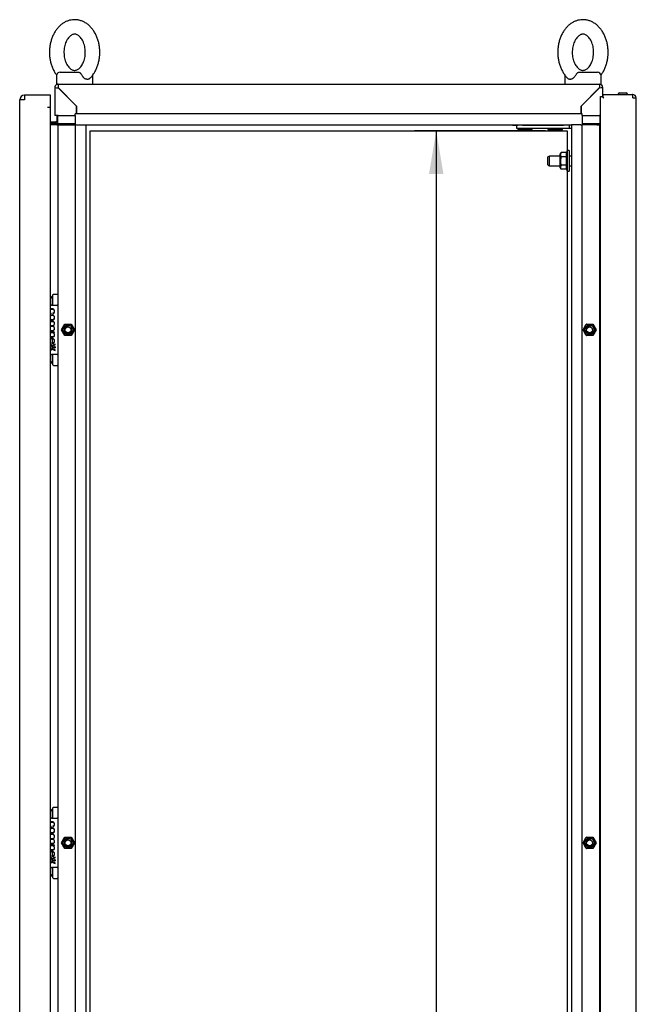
# Paper-space layout 'Layout1' of a CAD drawing. Extents: x 81 to 5357, y 137 to 3739.
# Tile 4 of 11: x 1815 to 2326, y 2101 to 2916. Entities that reach past the tile are written whole.
import ezdxf
from ezdxf.lldxf.tags import DXFTag

# ---------------------------------------------------------------- set-up
doc = ezdxf.new("R2010")
doc.units = 0
doc.header["$LTSCALE"] = 13.000013
doc.layers.get('0').update_dxf_attribs({"linetype": 'CONTINUOUS'})
for name, color, linetype in [('_TRANSLATION', 7, 'CONTINUOUS'), ('AE00100_03', 7, 'CONTINUOUS'), ('AE00198_03', 7, 'CONTINUOUS'), ('AE00217_25', 7, 'CONTINUOUS'), ('AE00219_00', 7, 'CONTINUOUS'), ('AE00219_03', 7, 'CONTINUOUS'), ('AE00224_00', 7, 'CONTINUOUS'), ('AE00368_00', 7, 'CONTINUOUS'), ('AE00500_10', 7, 'CONTINUOUS'), ('AE00715_01', 7, 'CONTINUOUS'), ('DV2__TRANSLATION', 7, 'CONTINUOUS'), ('F0000000_68', 7, 'CONTINUOUS'), ('F0000001_24', 7, 'CONTINUOUS'), ('F0000001_38', 7, 'CONTINUOUS'), ('M0000000_06', 7, 'CONTINUOUS'), ('M0000000_29', 7, 'CONTINUOUS'), ('M0000000_44', 7, 'CONTINUOUS'), ('M0000000_53', 7, 'CONTINUOUS'), ('M0000000_59', 7, 'CONTINUOUS'), ('M0000000_61', 7, 'CONTINUOUS')]:
    doc.layers.add(name, color=color, linetype=linetype)
doc.styles.add('SEACAD_ARIAL', font='arial.ttf')
doc.styles.add('SEACAD_ARIALI', font='ariali.ttf')
tags = doc.linetypes.add('CENTER2', pattern=[28.575, 19.05, -3.175, 3.175, -3.175]).pattern_tags.tags
tags[10:11] = [DXFTag(74, 4), DXFTag(75, 0), DXFTag(340, '0'), DXFTag(46, 0.0), DXFTag(50, 0.0), DXFTag(44, 0.0), DXFTag(45, 0.0)]
tags[8:9] = [DXFTag(74, 4), DXFTag(75, 0), DXFTag(340, '0'), DXFTag(46, 0.0), DXFTag(50, 0.0), DXFTag(44, 0.0), DXFTag(45, 0.0)]
tags[6:7] = [DXFTag(74, 4), DXFTag(75, 0), DXFTag(340, '0'), DXFTag(46, 0.0), DXFTag(50, 0.0), DXFTag(44, 0.0), DXFTag(45, 0.0)]
tags[4:5] = [DXFTag(74, 4), DXFTag(75, 0), DXFTag(340, '0'), DXFTag(46, 0.0), DXFTag(50, 0.0), DXFTag(44, 0.0), DXFTag(45, 0.0)]
doc.dimstyles.new('ISO', dxfattribs={"dimtxt": 13.75, "dimasz": 13.75, "dimexe": 6.875, "dimexo": 6.875, "dimgap": 3.4375, "dimtad": 1, "dimdec": 1, "dimtxsty": 'SEACAD_ARIAL', "dimblk1": '_SE_FILLED', "dimblk2": '_SE_FILLED', "dimsah": 1, "dimcen": 6.875, "dimazin": 3, "dimtfac": 0.7, "dimtdec": 3, "dimtmove": 0, "dimatfit": 3})

# ---------------------------------------------------------------- blocks, each defined once
blk = doc.blocks.new('DMBLK171')
at = {"layer": '_TRANSLATION', "linetype": 'CONTINUOUS'}
for points in [[(2154.31, 2788.72), (2166.23, 2788.72), (2160.27, 2824.47)], [(2154.31, 1130.22), (2160.27, 1094.47), (2166.23, 1130.22)]]:
    blk.add_hatch(color=7, dxfattribs=at).paths.add_polyline_path(points)
at = {"layer": '_TRANSLATION', "color": 7, "linetype": 'CONTINUOUS'}
for p, q in [((2250.9, 2824.47), (2142.4, 2824.47)), ((2160.27, 2824.47), (2160.27, 1094.47)), ((2250.9, 1094.47), (2142.4, 1094.47))]:
    blk.add_line(p, q, dxfattribs=at)
at = {"layer": '_TRANSLATION', "color": 7, "linetype": 'CONTINUOUS', "style": 'SEACAD_ARIALI'}
blk.add_text('1730', height=35.75, rotation=90, dxfattribs=at).set_placement((2151.33, 1903.86))
blk = doc.blocks.new('_SE_FILLED')
at = {"color": 0}
blk.add_line((0, 0), (-1, 0), dxfattribs=at)
blk.add_solid([(0, 0), (-1, -0.1665), (-1, 0.1665), (0, 0)], dxfattribs=at)

psp = doc.layouts.get("Layout1")

# ---------------------------------------------------------------- linework, layer by layer
at = {"layer": 'AE00100_03', "color": 7, "linetype": 'CONTINUOUS'}
psp.add_line((2312.07, 2855.77), (2317.47, 2855.77), dxfattribs=at)
for centre, start, end in [((2312.07, 2854.47), 90, 180), ((2317.47, 2854.47), 0, 90)]:
    psp.add_arc(centre, 1.3, start, end, dxfattribs=at)
at = {"layer": 'AE00198_03', "color": 7, "linetype": 'CONTINUOUS'}
for p, q in [((1842.07, 2687.22), (1842.07, 2679.97)), ((1842.77, 2687.22), (1842.07, 2687.22)), ((1842.07, 2638.97), (1842.07, 2631.72)), ((1842.07, 2631.72), (1842.77, 2631.72)), ((1842.07, 2262.22), (1842.07, 2254.97)), ((1842.77, 2262.22), (1842.07, 2262.22)), ((1842.07, 2213.97), (1842.07, 2206.72)), ((1842.07, 2206.72), (1842.77, 2206.72))]:
    psp.add_line(p, q, dxfattribs=at)
for centre, start, end in [((1847.44, 2681.29), 132.17472, 146.50081), ((1847.44, 2637.65), 213.49919, 227.82528), ((1847.44, 2256.29), 132.17472, 146.50081), ((1847.44, 2212.65), 213.49919, 227.82528)]:
    psp.add_arc(centre, 8, start, end, dxfattribs=at)
at = {"layer": 'AE00217_25', "color": 7, "linetype": 'CONTINUOUS'}
for p, q in [((2254.05, 2803.47), (2252.77, 2802.79)), ((2252.77, 2796.15), (2252.77, 2802.79)), ((2254.05, 2795.47), (2254.05, 2803.47)), ((2262.77, 2803.47), (2254.05, 2803.47)), ((2272.27, 2803.47), (2270.27, 2803.47)), ((2252.77, 2796.15), (2254.05, 2795.47)), ((2254.05, 2795.47), (2262.77, 2795.47)), ((2270.27, 2795.47), (2272.27, 2795.47))]:
    psp.add_line(p, q, dxfattribs=at)
at = {"layer": 'AE00219_00', "color": 7, "linetype": 'CONTINUOUS'}
for p, q in [((2228.31, 2826.47), (2227.77, 2825.97)), ((2227.77, 2825.97), (2239.77, 2825.97)), ((2227.77, 2825.97), (2227.77, 2825.47)), ((2227.77, 2825.47), (2239.77, 2825.47)), ((2230.77, 2829.47), (2230.77, 2828.97)), ((2236.77, 2828.97), (2236.77, 2829.47)), ((2239.77, 2825.97), (2239.24, 2826.47)), ((2239.77, 2825.47), (2239.77, 2825.97)), ((2253.31, 2826.47), (2252.77, 2825.97)), ((2252.77, 2825.97), (2264.77, 2825.97)), ((2252.77, 2825.97), (2252.77, 2825.47)), ((2252.77, 2825.47), (2264.77, 2825.47)), ((2255.77, 2829.47), (2255.77, 2828.97)), ((2261.77, 2828.97), (2261.77, 2829.47)), ((2264.77, 2825.97), (2264.24, 2826.47)), ((2264.77, 2825.47), (2264.77, 2825.97))]:
    psp.add_line(p, q, dxfattribs=at)
at = {"layer": 'AE00219_03', "color": 7, "linetype": 'CONTINUOUS'}
for p, q in [((2325.97, 2687.97), (2325.77, 2687.97)), ((2325.97, 2675.97), (2325.97, 2687.97)), ((2325.77, 2675.97), (2325.97, 2675.97)), ((2325.97, 2262.97), (2325.77, 2262.97)), ((2325.97, 2250.97), (2325.97, 2262.97)), ((2325.77, 2250.97), (2325.97, 2250.97))]:
    psp.add_line(p, q, dxfattribs=at)
at = {"layer": 'AE00224_00', "color": 7, "linetype": 'CONTINUOUS'}
for p, q in [((2263.82, 2806.4), (2262.77, 2804.96)), ((2267.77, 2806.4), (2263.82, 2806.4)), ((2268.77, 2807.97), (2267.77, 2805.47)), ((2267.77, 2806.4), (2267.77, 2804.67)), ((2268.77, 2807.97), (2268.77, 2790.97)), ((2270.27, 2807.97), (2268.77, 2807.97)), ((2270.27, 2807.97), (2270.27, 2790.97)), ((2262.77, 2804.96), (2262.77, 2793.98)), ((2267.77, 2802.93), (2263.82, 2802.93)), ((2267.77, 2804.67), (2267.77, 2802.93)), ((2267.77, 2802.93), (2267.77, 2799.47)), ((2267.77, 2799.47), (2267.77, 2796.01)), ((2262.77, 2793.98), (2263.82, 2792.54)), ((2267.77, 2796.01), (2263.82, 2796.01)), ((2267.77, 2792.54), (2263.82, 2792.54)), ((2267.77, 2796.01), (2267.77, 2794.27)), ((2267.77, 2794.27), (2267.77, 2792.54)), ((2267.77, 2793.47), (2268.77, 2790.97)), ((2268.77, 2790.97), (2270.27, 2790.97))]:
    psp.add_line(p, q, dxfattribs=at)
for points, knots in [([(2263.82, 2806.4), (2263.41, 2805.84), (2263.14, 2805.27), (2263.14, 2804.53), (2263.16, 2804.38), (2263.22, 2804.08), (2263.26, 2803.93), (2263.44, 2803.5), (2263.61, 2803.21), (2263.82, 2802.93)], [0, 0, 0, 0, 0.5, 0.5, 0.625, 0.625, 0.75, 0.75, 1, 1, 1, 1]), ([(2263.82, 2802.93), (2263.61, 2802.38), (2263.44, 2801.81), (2263.27, 2800.94), (2263.22, 2800.65), (2263.16, 2800.06), (2263.14, 2799.76), (2263.14, 2798.87), (2263.21, 2798.29), (2263.44, 2797.13), (2263.62, 2796.56), (2263.82, 2796.01)], [0, 0, 0, 0, 0.25, 0.25, 0.375, 0.375, 0.5, 0.5, 0.75, 0.75, 1, 1, 1, 1]), ([(2263.82, 2796.01), (2263.41, 2795.45), (2263.14, 2794.88), (2263.14, 2794.13), (2263.16, 2793.98), (2263.22, 2793.69), (2263.26, 2793.54), (2263.44, 2793.11), (2263.61, 2792.82), (2263.82, 2792.54)], [0, 0, 0, 0, 0.5, 0.5, 0.625, 0.625, 0.75, 0.75, 1, 1, 1, 1])]:
    psp.add_open_spline(points, degree=3, knots=knots, dxfattribs=at)
at = {"layer": 'AE00368_00', "color": 7, "linetype": 'CONTINUOUS'}
for p, q in [((2223.57, 2829.47), (2223.57, 2828.97)), ((2223.57, 2828.97), (2226.8, 2828.97)), ((2243.97, 2828.97), (2243.97, 2829.47)), ((2248.57, 2829.47), (2248.57, 2828.97)), ((2268.97, 2828.97), (2268.97, 2829.47))]:
    psp.add_line(p, q, dxfattribs=at)
for centre, start, end in [((2227.37, 2829.67), 270, 343.39845), ((2240.17, 2829.67), 196.60155, 270), ((2252.37, 2829.67), 270, 343.39845), ((2265.17, 2829.67), 196.60155, 270)]:
    psp.add_arc(centre, 0.7, start, end, dxfattribs=at)
at = {"layer": 'AE00500_10', "color": 7, "linetype": 'CONTINUOUS'}
for p, q in [((2295.77, 2686.67), (2296.27, 2686.67)), ((2296.27, 2677.27), (2295.77, 2677.27)), ((1849.86, 2659.5), (1852.54, 2664.15)), ((1852.54, 2654.8), (1849.86, 2659.45)), ((1850.94, 2659.47), (1853.11, 2663.22)), ((1853.11, 2655.72), (1850.94, 2659.47)), ((1852.59, 2664.17), (1857.96, 2664.17)), ((1853.11, 2663.22), (1857.44, 2663.22)), ((1857.44, 2663.22), (1859.6, 2659.47)), ((1859.6, 2659.47), (1857.44, 2655.72)), ((1858, 2664.15), (1860.68, 2659.5)), ((1860.68, 2659.45), (1858, 2654.8)), ((2281.86, 2659.5), (2284.54, 2664.15)), ((2284.54, 2654.8), (2281.86, 2659.45)), ((2282.94, 2659.47), (2285.11, 2663.22)), ((2285.11, 2655.72), (2282.94, 2659.47)), ((2284.59, 2664.17), (2289.96, 2664.17)), ((2285.11, 2663.22), (2289.44, 2663.22)), ((2289.44, 2663.22), (2291.6, 2659.47)), ((2291.6, 2659.47), (2289.44, 2655.72)), ((2290, 2664.15), (2292.68, 2659.5)), ((2292.68, 2659.45), (2290, 2654.8)), ((1857.96, 2654.77), (1852.59, 2654.77)), ((1857.44, 2655.72), (1853.11, 2655.72)), ((2289.96, 2654.77), (2284.59, 2654.77)), ((2289.44, 2655.72), (2285.11, 2655.72)), ((2295.77, 2641.67), (2296.27, 2641.67)), ((2296.27, 2632.27), (2295.77, 2632.27)), ((2295.77, 2261.67), (2296.27, 2261.67)), ((2296.27, 2252.27), (2295.77, 2252.27)), ((1849.86, 2234.5), (1852.54, 2239.15)), ((1850.94, 2234.47), (1853.11, 2238.22)), ((1852.59, 2239.17), (1857.96, 2239.17)), ((1853.11, 2238.22), (1857.44, 2238.22)), ((1857.44, 2238.22), (1859.6, 2234.47)), ((1858, 2239.15), (1860.68, 2234.5)), ((2281.86, 2234.5), (2284.54, 2239.15)), ((2282.94, 2234.47), (2285.11, 2238.22)), ((2284.59, 2239.17), (2289.96, 2239.17)), ((2285.11, 2238.22), (2289.44, 2238.22)), ((2289.44, 2238.22), (2291.6, 2234.47)), ((2290, 2239.15), (2292.68, 2234.5)), ((1852.54, 2229.8), (1849.86, 2234.45)), ((1853.11, 2230.72), (1850.94, 2234.47)), ((1857.96, 2229.77), (1852.59, 2229.77)), ((1857.44, 2230.72), (1853.11, 2230.72)), ((1859.6, 2234.47), (1857.44, 2230.72)), ((1860.68, 2234.45), (1858, 2229.8)), ((2284.54, 2229.8), (2281.86, 2234.45)), ((2285.11, 2230.72), (2282.94, 2234.47)), ((2289.96, 2229.77), (2284.59, 2229.77)), ((2289.44, 2230.72), (2285.11, 2230.72)), ((2291.6, 2234.47), (2289.44, 2230.72)), ((2292.68, 2234.45), (2290, 2229.8)), ((2295.77, 2216.67), (2296.27, 2216.67)), ((2296.27, 2207.27), (2295.77, 2207.27))]:
    psp.add_line(p, q, dxfattribs=at)
for centre in [(1855.27, 2659.47), (2287.27, 2659.47), (1855.27, 2234.47), (2287.27, 2234.47)]:
    psp.add_circle(centre, 2.46, dxfattribs=at)
for centre, radius, start, end in [((1849.9, 2659.47), 0.05, 150, 210), ((1855.27, 2659.47), 3, 75, 15), ((1852.59, 2664.12), 0.05, 90, 150), ((1857.96, 2664.12), 0.05, 30, 90), ((1860.64, 2659.47), 0.05, 330, 30), ((2281.9, 2659.47), 0.05, 150, 210), ((2287.27, 2659.47), 3, 75, 15), ((2284.59, 2664.12), 0.05, 90, 150), ((2289.96, 2664.12), 0.05, 30, 90), ((2292.64, 2659.47), 0.05, 330, 30), ((1852.59, 2654.82), 0.05, 210, 270), ((1857.96, 2654.82), 0.05, 270, 330), ((2284.59, 2654.82), 0.05, 210, 270), ((2289.96, 2654.82), 0.05, 270, 330), ((1855.27, 2234.47), 3, 75, 15), ((1852.59, 2239.12), 0.05, 90, 150), ((1857.96, 2239.12), 0.05, 30, 90), ((2287.27, 2234.47), 3, 75, 15), ((2284.59, 2239.12), 0.05, 90, 150), ((2289.96, 2239.12), 0.05, 30, 90), ((1849.9, 2234.47), 0.05, 150, 210), ((1852.59, 2229.82), 0.05, 210, 270), ((1857.96, 2229.82), 0.05, 270, 330), ((1860.64, 2234.47), 0.05, 330, 30), ((2281.9, 2234.47), 0.05, 150, 210), ((2284.59, 2229.82), 0.05, 210, 270), ((2289.96, 2229.82), 0.05, 270, 330), ((2292.64, 2234.47), 0.05, 330, 30)]:
    psp.add_arc(centre, radius, start, end, dxfattribs=at)
at = {"layer": 'AE00715_01', "color": 7, "linetype": 'CONTINUOUS'}
for p, q in [((1848.77, 2872.97), (1864.07, 2872.97)), ((2278.47, 2872.97), (2293.77, 2872.97)), ((1845.77, 2869.97), (1845.77, 2862.97)), ((1875.77, 2862.97), (1875.77, 2869.97)), ((2266.77, 2869.97), (2266.77, 2862.97)), ((2296.77, 2862.97), (2296.77, 2869.97)), ((1845.77, 2862.97), (1847.07, 2862.97)), ((1854.77, 2862.97), (1866.77, 2862.97)), ((2275.77, 2862.97), (2287.77, 2862.97)), ((2295.47, 2862.97), (2296.77, 2862.97))]:
    psp.add_line(p, q, dxfattribs=at)
for centre, start, end in [((1848.77, 2869.97), 90, 180), ((2293.77, 2869.97), 0, 90), ((1872.77, 2869.97), 0, 10.56303), ((2269.77, 2869.97), 169.40913, 180)]:
    psp.add_arc(centre, 3, start, end, dxfattribs=at)
for points, knots in [([(1860.77, 2916.47), (1860.16, 2916.45), (1858.86, 2916.41), (1856.59, 2916), (1854.18, 2915.18), (1851.86, 2914), (1849.67, 2912.48), (1847.64, 2910.63), (1845.8, 2908.46), (1844.16, 2906.01), (1842.76, 2903.31), (1841.62, 2900.4), (1840.76, 2897.33), (1840.18, 2894.15), (1839.9, 2890.9), (1839.92, 2887.62), (1840.24, 2884.37), (1840.85, 2881.19), (1841.77, 2878.11), (1842.96, 2875.19), (1844.34, 2872.63), (1845.38, 2871.14), (1845.86, 2870.49)], [0, 0, 0, 0, 0.0298297, 0.0750638, 0.1203082, 0.1658883, 0.2120703, 0.2590052, 0.3067064, 0.355063, 0.4038917, 0.4530024, 0.502243, 0.5515171, 0.6008087, 0.6501351, 0.6995313, 0.7490259, 0.7986559, 0.8484396, 0.8983571, 0.9385679, 0.9385679, 0.9385679, 0.9385679]), ([(1873.23, 2867.8), (1873.58, 2868.11), (1874.52, 2868.98), (1876.03, 2870.88), (1877.63, 2873.35), (1878.99, 2876.09), (1880.08, 2879.03), (1880.9, 2882.12), (1881.43, 2885.31), (1881.66, 2888.57), (1881.59, 2891.85), (1881.22, 2895.09), (1880.56, 2898.26), (1879.6, 2901.32), (1878.36, 2904.21), (1876.84, 2906.9), (1875.06, 2909.34), (1873.04, 2911.48), (1870.82, 2913.27), (1868.44, 2914.69), (1865.96, 2915.71), (1863.34, 2916.35), (1861.73, 2916.43), (1860.77, 2916.47)], [0, 0, 0, 0, 0.021918, 0.069742, 0.118195, 0.167088, 0.216236, 0.265491, 0.314775, 0.364076, 0.413418, 0.462834, 0.512354, 0.562015, 0.61183, 0.661766, 0.711687, 0.761389, 0.810605, 0.859072, 0.906624, 0.953256, 1, 1, 1, 1]), ([(2281.77, 2916.47), (2281.16, 2916.45), (2279.86, 2916.41), (2277.59, 2916), (2275.18, 2915.18), (2272.86, 2914), (2270.67, 2912.48), (2268.64, 2910.63), (2266.8, 2908.46), (2265.16, 2906.01), (2263.76, 2903.31), (2262.62, 2900.4), (2261.76, 2897.33), (2261.18, 2894.15), (2260.9, 2890.9), (2260.92, 2887.62), (2261.24, 2884.37), (2261.85, 2881.19), (2262.77, 2878.11), (2263.96, 2875.19), (2265.44, 2872.45), (2267.18, 2870.02), (2268.53, 2868.4), (2269.26, 2867.79), (2269.3, 2867.76)], [0, 0, 0, 0, 0.029825, 0.075053, 0.120291, 0.165865, 0.21204, 0.258968, 0.306662, 0.355012, 0.403834, 0.452937, 0.502171, 0.551438, 0.600723, 0.650042, 0.699431, 0.748918, 0.798541, 0.848318, 0.898228, 0.94815, 0.997891, 1, 1, 1, 1]), ([(2296.68, 2870.49), (2296.78, 2870.62), (2297.47, 2871.55), (2298.63, 2873.35), (2299.99, 2876.09), (2301.08, 2879.03), (2301.9, 2882.12), (2302.43, 2885.31), (2302.66, 2888.57), (2302.59, 2891.85), (2302.22, 2895.09), (2301.56, 2898.26), (2300.6, 2901.32), (2299.36, 2904.21), (2297.84, 2906.9), (2296.06, 2909.34), (2294.04, 2911.48), (2291.82, 2913.27), (2289.44, 2914.69), (2286.96, 2915.71), (2284.34, 2916.35), (2282.73, 2916.43), (2281.77, 2916.47)], [0.0617171, 0.0617171, 0.0617171, 0.0617171, 0.0698921, 0.1183374, 0.1672225, 0.2163621, 0.2656096, 0.314885, 0.3641788, 0.4135125, 0.4629203, 0.512433, 0.562086, 0.6118925, 0.6618205, 0.7117333, 0.7614275, 0.8106359, 0.859095, 0.9066388, 0.9532633, 1, 1, 1, 1]), ([(1860.77, 2904.47), (1860.94, 2904.47), (1861.42, 2904.45), (1862.31, 2904.25), (1863.42, 2903.74), (1864.57, 2902.93), (1865.71, 2901.78), (1866.8, 2900.29), (1867.76, 2898.53), (1868.55, 2896.53), (1869.15, 2894.34), (1869.52, 2892.02), (1869.66, 2889.63), (1869.55, 2887.23), (1869.21, 2884.89), (1868.64, 2882.69), (1867.88, 2880.67), (1866.95, 2878.9), (1865.91, 2877.4), (1864.8, 2876.22), (1863.67, 2875.35), (1862.56, 2874.78), (1861.47, 2874.48), (1860.39, 2874.44), (1859.28, 2874.67), (1858.16, 2875.18), (1857.02, 2875.98), (1855.88, 2877.11), (1854.78, 2878.59), (1853.82, 2880.34), (1853.02, 2882.33), (1852.41, 2884.51), (1852.03, 2886.83), (1851.88, 2889.22), (1851.98, 2891.62), (1852.31, 2893.96), (1852.87, 2896.17), (1853.63, 2898.2), (1854.55, 2899.98), (1855.59, 2901.49), (1856.7, 2902.68), (1857.83, 2903.56), (1858.94, 2904.14), (1859.93, 2904.43), (1860.49, 2904.46), (1860.77, 2904.47)], [0, 0, 0, 0, 0.011214, 0.038258, 0.062369, 0.085058, 0.1092, 0.132598, 0.155737, 0.178838, 0.201979, 0.225192, 0.248461, 0.271747, 0.294992, 0.31814, 0.341156, 0.364036, 0.386828, 0.40964, 0.432696, 0.456452, 0.481739, 0.509942, 0.537195, 0.561389, 0.58412, 0.608307, 0.631724, 0.654867, 0.677968, 0.701107, 0.724317, 0.747584, 0.77087, 0.794118, 0.817271, 0.840292, 0.863176, 0.88597, 0.908779, 0.931819, 0.955537, 0.980745, 1, 1, 1, 1]), ([(2281.77, 2904.47), (2281.94, 2904.47), (2282.42, 2904.45), (2283.31, 2904.25), (2284.42, 2903.74), (2285.57, 2902.93), (2286.71, 2901.78), (2287.8, 2900.29), (2288.76, 2898.53), (2289.55, 2896.53), (2290.15, 2894.34), (2290.52, 2892.02), (2290.66, 2889.63), (2290.55, 2887.23), (2290.21, 2884.89), (2289.64, 2882.69), (2288.88, 2880.67), (2287.95, 2878.9), (2286.91, 2877.4), (2285.8, 2876.22), (2284.67, 2875.35), (2283.56, 2874.78), (2282.47, 2874.48), (2281.39, 2874.44), (2280.28, 2874.67), (2279.16, 2875.18), (2278.02, 2875.98), (2276.88, 2877.11), (2275.78, 2878.59), (2274.82, 2880.34), (2274.02, 2882.33), (2273.41, 2884.51), (2273.03, 2886.83), (2272.88, 2889.22), (2272.98, 2891.62), (2273.31, 2893.96), (2273.87, 2896.17), (2274.63, 2898.2), (2275.55, 2899.98), (2276.59, 2901.49), (2277.7, 2902.68), (2278.83, 2903.56), (2279.94, 2904.14), (2280.93, 2904.43), (2281.49, 2904.46), (2281.77, 2904.47)], [0, 0, 0, 0, 0.011214, 0.038258, 0.062369, 0.085058, 0.1092, 0.132598, 0.155737, 0.178838, 0.201979, 0.225192, 0.248461, 0.271747, 0.294992, 0.31814, 0.341156, 0.364036, 0.386828, 0.40964, 0.432696, 0.456452, 0.481739, 0.509942, 0.537195, 0.561389, 0.58412, 0.608307, 0.631724, 0.654867, 0.677968, 0.701107, 0.724317, 0.747584, 0.77087, 0.794118, 0.817271, 0.840292, 0.863176, 0.88597, 0.908779, 0.931819, 0.955537, 0.980745, 1, 1, 1, 1]), ([(1864.07, 2872.97), (1864.21, 2872.97), (1864.34, 2872.95), (1864.59, 2872.87), (1864.73, 2872.81), (1864.99, 2872.65), (1865.12, 2872.55), (1865.38, 2872.32), (1865.51, 2872.19), (1865.77, 2871.9), (1865.9, 2871.75), (1866.15, 2871.42), (1866.28, 2871.25), (1866.65, 2870.72), (1866.88, 2870.35), (1867.08, 2869.97)], [0, 0, 0, 0, 0.125, 0.125, 0.25, 0.25, 0.375, 0.375, 0.5, 0.5, 0.625, 0.625, 0.75, 0.75, 1, 1, 1, 1]), ([(2275.47, 2869.97), (2275.67, 2870.35), (2275.89, 2870.72), (2276.26, 2871.25), (2276.39, 2871.42), (2276.64, 2871.74), (2276.77, 2871.9), (2277.03, 2872.19), (2277.16, 2872.32), (2277.42, 2872.55), (2277.55, 2872.65), (2277.82, 2872.81), (2277.94, 2872.87), (2278.2, 2872.95), (2278.34, 2872.97), (2278.47, 2872.97)], [0, 0, 0, 0, 0.25, 0.25, 0.375, 0.375, 0.5, 0.5, 0.625, 0.625, 0.75, 0.75, 0.875, 0.875, 1, 1, 1, 1]), ([(1873.26, 2867.76), (1873.14, 2867.65), (1873.02, 2867.54), (1872.74, 2867.36), (1872.59, 2867.28), (1872.27, 2867.15), (1872.1, 2867.1), (1871.75, 2867.04), (1871.57, 2867.02), (1871.19, 2867.02), (1871, 2867.04), (1870.61, 2867.1), (1870.41, 2867.15), (1870.02, 2867.28), (1869.82, 2867.36), (1869.42, 2867.55), (1869.23, 2867.66), (1868.64, 2868.05), (1868.28, 2868.36), (1867.78, 2868.91), (1867.62, 2869.11), (1867.33, 2869.53), (1867.2, 2869.74), (1867.08, 2869.97)], [0.2562362, 0.2562362, 0.2562362, 0.2562362, 0.3125, 0.3125, 0.375, 0.375, 0.4375, 0.4375, 0.5, 0.5, 0.5625, 0.5625, 0.625, 0.625, 0.6875, 0.6875, 0.75, 0.75, 0.875, 0.875, 0.9375, 0.9375, 1, 1, 1, 1]), ([(2275.47, 2869.97), (2275.23, 2869.52), (2274.94, 2869.1), (2274.27, 2868.36), (2273.9, 2868.05), (2273.32, 2867.67), (2273.12, 2867.55), (2272.73, 2867.36), (2272.53, 2867.28), (2272.13, 2867.15), (2271.93, 2867.1), (2271.54, 2867.04), (2271.35, 2867.02), (2270.98, 2867.02), (2270.8, 2867.04), (2270.45, 2867.1), (2270.28, 2867.15), (2269.96, 2867.28), (2269.8, 2867.36), (2269.53, 2867.54), (2269.41, 2867.64), (2269.29, 2867.75)], [0, 0, 0, 0, 0.125, 0.125, 0.25, 0.25, 0.3125, 0.3125, 0.375, 0.375, 0.4375, 0.4375, 0.5, 0.5, 0.5625, 0.5625, 0.625, 0.625, 0.6875, 0.6875, 0.7432756, 0.7432756, 0.7432756, 0.7432756])]:
    psp.add_open_spline(points, degree=3, knots=knots, dxfattribs=at)
at = {"layer": 'DV2__TRANSLATION', "color": 7, "linetype": 'CENTER2'}
for p, q in [((1873.77, 2824.47), (2268.77, 2824.47)), ((1873.77, 1094.47), (1873.77, 2824.47)), ((2268.77, 2824.47), (2268.77, 1094.47))]:
    psp.add_line(p, q, dxfattribs=at)
at = {"layer": 'F0000000_68', "color": 7, "linetype": 'CONTINUOUS'}
for p, q in [((2296.27, 2852.97), (2297.77, 2852.97)), ((2296.27, 1065.97), (2296.27, 2852.97)), ((2297.77, 2852.97), (2299.07, 2851.67)), ((2298.27, 2854.47), (2298.27, 2852.47)), ((2298.27, 2854.47), (2322.95, 2854.47)), ((2298.27, 2852.47), (2299.07, 2851.67)), ((2322.97, 2854.47), (2322.95, 2854.47)), ((2322.97, 2851.67), (2325.77, 2851.67)), ((2325.77, 1067.27), (2325.77, 2851.67))]:
    psp.add_line(p, q, dxfattribs=at)
for centre, radius, start, end in [((2168.9, 2851.97), 154.07, 359.8886, 0.9299), ((2322.97, 2851.67), 2.8, 0, 90)]:
    psp.add_arc(centre, radius, start, end, dxfattribs=at)
at = {"layer": 'F0000001_24', "color": 7, "linetype": 'CONTINUOUS'}
for p, q in [((1842.77, 2688.26), (1842.77, 2688.47)), ((1842.77, 2680.09), (1842.77, 2688.26)), ((1843.27, 2688.97), (1846.27, 2688.97)), ((1846.77, 2688.47), (1846.77, 2688.26)), ((1846.77, 2688.26), (1846.77, 2680.09)), ((1841.63, 2679.97), (1846.27, 2679.97)), ((1842.77, 2679.97), (1842.77, 2680.09)), ((1846.77, 2680.09), (1846.77, 2679.47)), ((1846.77, 2679.47), (1846.77, 2639.47)), ((1841.3, 2672.83), (1841.34, 2672.82)), ((1841.34, 2673.1), (1841.32, 2673.11)), ((1841.34, 2672.82), (1841.34, 2673.1)), ((1842.83, 2673.11), (1842.81, 2673.1)), ((1842.81, 2673.1), (1842.81, 2672.81)), ((1842.81, 2672.81), (1842.86, 2672.83)), ((1842.08, 2666.83), (1840.77, 2666.83)), ((1840.77, 2666.56), (1842.08, 2666.56)), ((1842.06, 2662.83), (1840.77, 2662.83)), ((1840.77, 2662.56), (1842.05, 2662.56)), ((1842.1, 2658.82), (1840.77, 2658.82)), ((1840.77, 2658.56), (1842.08, 2658.56)), ((1844.22, 2657.67), (1840.77, 2657.67)), ((1840.77, 2657.38), (1840.95, 2657.38)), ((1841.77, 2657.38), (1842.39, 2657.38)), ((1842.04, 2652.26), (1842.04, 2648.28)), ((1842.34, 2648.54), (1842.34, 2652.25)), ((1843.2, 2657.38), (1844.22, 2657.38)), ((1844.22, 2657.38), (1844.22, 2657.67)), ((1841.33, 2648.38), (1841.38, 2648.36)), ((1841.38, 2648.64), (1841.35, 2648.65)), ((1841.38, 2648.36), (1841.38, 2648.64)), ((1842.04, 2648.28), (1842.05, 2648.27)), ((1842.05, 2648.27), (1842.28, 2648.27)), ((1844.77, 2646.98), (1844.77, 2647.53)), ((1844.77, 2642.49), (1844.77, 2643.03)), ((1846.27, 2638.97), (1841.63, 2638.97)), ((1842.77, 2638.85), (1842.77, 2638.97)), ((1842.77, 2630.68), (1842.77, 2638.85)), ((1846.77, 2639.47), (1846.77, 2638.85)), ((1846.77, 2638.85), (1846.77, 2630.68)), ((1842.77, 2630.47), (1842.77, 2630.68)), ((1843.27, 2629.97), (1846.27, 2629.97)), ((1846.77, 2630.68), (1846.77, 2630.47)), ((1842.77, 2263.26), (1842.77, 2263.47)), ((1842.77, 2255.09), (1842.77, 2263.26)), ((1843.27, 2263.97), (1846.27, 2263.97)), ((1846.77, 2263.47), (1846.77, 2263.26)), ((1846.77, 2263.26), (1846.77, 2255.09)), ((1841.63, 2254.97), (1846.27, 2254.97)), ((1842.77, 2254.97), (1842.77, 2255.09)), ((1846.77, 2255.09), (1846.77, 2254.47)), ((1846.77, 2254.47), (1846.77, 2214.47)), ((1841.3, 2247.83), (1841.34, 2247.82)), ((1841.34, 2248.1), (1841.32, 2248.11)), ((1841.34, 2247.82), (1841.34, 2248.1)), ((1842.83, 2248.11), (1842.81, 2248.1)), ((1842.81, 2248.1), (1842.81, 2247.81)), ((1842.81, 2247.81), (1842.86, 2247.83)), ((1842.08, 2241.83), (1840.77, 2241.83)), ((1840.77, 2241.56), (1842.08, 2241.56)), ((1842.06, 2237.83), (1840.77, 2237.83)), ((1840.77, 2237.56), (1842.05, 2237.56)), ((1842.1, 2233.82), (1840.77, 2233.82)), ((1840.77, 2233.56), (1842.08, 2233.56)), ((1844.22, 2232.67), (1840.77, 2232.67)), ((1840.77, 2232.38), (1840.95, 2232.38)), ((1841.77, 2232.38), (1842.39, 2232.38)), ((1842.04, 2227.26), (1842.04, 2223.28)), ((1842.34, 2223.54), (1842.34, 2227.25)), ((1843.2, 2232.38), (1844.22, 2232.38)), ((1844.22, 2232.38), (1844.22, 2232.67)), ((1841.33, 2223.38), (1841.38, 2223.36)), ((1841.38, 2223.64), (1841.35, 2223.65)), ((1841.38, 2223.36), (1841.38, 2223.64)), ((1842.04, 2223.28), (1842.05, 2223.27)), ((1842.05, 2223.27), (1842.28, 2223.27)), ((1844.77, 2221.98), (1844.77, 2222.53)), ((1846.27, 2213.97), (1841.63, 2213.97)), ((1842.77, 2213.85), (1842.77, 2213.97)), ((1842.77, 2205.68), (1842.77, 2213.85)), ((1844.77, 2217.49), (1844.77, 2218.03)), ((1846.77, 2214.47), (1846.77, 2213.85)), ((1846.77, 2213.85), (1846.77, 2205.68)), ((1842.77, 2205.47), (1842.77, 2205.68)), ((1843.27, 2204.97), (1846.27, 2204.97)), ((1846.77, 2205.68), (1846.77, 2205.47))]:
    psp.add_line(p, q, dxfattribs=at)
for centre in [(1844.13, 2645.01), (1844.13, 2220.01)]:
    psp.add_circle(centre, 0.615, dxfattribs=at)
for centre, radius, start, end in [((1843.27, 2688.47), 0.5, 90, 180), ((1846.27, 2688.47), 0.5, 0, 90), ((1841.63, 2677.97), 2, 90, 115.59234), ((1846.27, 2679.47), 0.5, 0, 90), ((1841.93, 2674.64), 1.64, 225.32565, 248.42349), ((1841.93, 2674.64), 1.91, 232.74271, 250.7128), ((1841.93, 2650.2), 1.65, 225.33073, 249.51964), ((1841.93, 2650.2), 1.91, 232.76282, 251.84416), ((1840.21, 2644.82), 2.28, 311.35343, 335.40846), ((1844.37, 2645.19), 2.28, 131.35343, 155.40846), ((1841.63, 2640.97), 2, 244.40766, 270), ((1846.27, 2639.47), 0.5, 270, 0), ((1843.27, 2630.47), 0.5, 180, 270), ((1846.27, 2630.47), 0.5, 270, 0), ((1843.27, 2263.47), 0.5, 90, 180), ((1846.27, 2263.47), 0.5, 0, 90), ((1841.63, 2252.97), 2, 90, 115.59234), ((1846.27, 2254.47), 0.5, 0, 90), ((1841.93, 2249.64), 1.64, 225.32565, 248.42349), ((1841.93, 2249.64), 1.91, 232.74271, 250.7128), ((1841.93, 2225.2), 1.65, 225.33073, 249.51964), ((1841.93, 2225.2), 1.91, 232.76282, 251.84416), ((1840.21, 2219.82), 2.28, 311.35343, 335.40846), ((1844.37, 2220.19), 2.28, 131.35343, 155.40846), ((1841.63, 2215.97), 2, 244.40766, 270), ((1846.27, 2214.47), 0.5, 270, 0), ((1843.27, 2205.47), 0.5, 180, 270), ((1846.27, 2205.47), 0.5, 270, 0)]:
    psp.add_arc(centre, radius, start, end, dxfattribs=at)
for points, knots in [([(1840.7, 2676.13), (1841, 2676.47), (1841.46, 2676.71), (1842.08, 2676.71), (1843.35, 2676.71), (1843.93, 2675.74), (1843.93, 2674.83)], [0.5006464, 0.5006464, 0.5006464, 0.5006464, 0.6652315, 0.6652315, 0.6652315, 1, 1, 1, 1]), ([(1842.86, 2672.83), (1843.85, 2673.17), (1844.2, 2674.12), (1844.2, 2674.83), (1844.2, 2675.9), (1843.47, 2676.97), (1842.08, 2676.97), (1841.51, 2676.97), (1841.06, 2676.8), (1840.72, 2676.53)], [0, 0, 0, 0, 0.2499787, 0.2499787, 0.2499787, 0.4999858, 0.4999858, 0.4999858, 0.5985486, 0.5985486, 0.5985486, 0.5985486]), ([(1840.7, 2671.08), (1841, 2671.42), (1841.46, 2671.66), (1842.08, 2671.66), (1843.35, 2671.66), (1843.93, 2670.68), (1843.93, 2669.78), (1843.93, 2668.89), (1843.35, 2667.92), (1842.08, 2667.92)], [0.3771219, 0.3771219, 0.3771219, 0.3771219, 0.5, 0.5, 0.5, 0.75, 0.75, 0.75, 1, 1, 1, 1]), ([(1844.2, 2669.78), (1844.2, 2670.85), (1843.47, 2671.92), (1842.08, 2671.92), (1841.51, 2671.92), (1841.06, 2671.75), (1840.72, 2671.48)], [0, 0, 0, 0, 0.3333333, 0.3333333, 0.3333333, 0.4647505, 0.4647505, 0.4647505, 0.4647505]), ([(1840.74, 2668.09), (1841.1, 2667.8), (1841.56, 2667.66), (1842.08, 2667.66), (1843.54, 2667.66), (1844.2, 2668.76), (1844.2, 2669.78)], [0.0992235, 0.0992235, 0.0992235, 0.0992235, 0.5, 0.5, 0.5, 1, 1, 1, 1]), ([(1842.05, 2662.56), (1843.35, 2662.56), (1843.92, 2661.58), (1843.91, 2660.68), (1843.9, 2659.79), (1843.33, 2658.84), (1842.1, 2658.82)], [0, 0, 0, 0, 0.670744, 0.670744, 0.670744, 1, 1, 1, 1]), ([(1842.08, 2666.56), (1843.35, 2666.56), (1843.93, 2665.59), (1843.93, 2664.69), (1843.93, 2663.79), (1843.35, 2662.82), (1842.06, 2662.83)], [0, 0, 0, 0, 0.333291, 0.333291, 0.333291, 1, 1, 1, 1]), ([(1842.88, 2662.69), (1843.85, 2663.04), (1844.2, 2663.97), (1844.2, 2664.69), (1844.2, 2665.75), (1843.47, 2666.83), (1842.08, 2666.83)], [0, 0, 0, 0, 0.500028, 0.500028, 0.500028, 1, 1, 1, 1]), ([(1844.2, 2650.39), (1844.2, 2651.45), (1843.47, 2652.53), (1842.08, 2652.53), (1841.51, 2652.53), (1841.06, 2652.36), (1840.72, 2652.08)], [0, 0, 0, 0, 0.3336663, 0.3336663, 0.3336663, 0.4653039, 0.4653039, 0.4653039, 0.4653039]), ([(1840.74, 2653.83), (1841.1, 2653.55), (1841.56, 2653.4), (1842.08, 2653.4), (1843.54, 2653.4), (1844.2, 2654.5), (1844.2, 2655.53)], [0.0992293, 0.0992293, 0.0992293, 0.0992293, 0.5, 0.5, 0.5, 1, 1, 1, 1]), ([(1842.39, 2657.38), (1843.46, 2657.24), (1843.93, 2656.34), (1843.93, 2655.53), (1843.93, 2654.63), (1843.35, 2653.67), (1842.08, 2653.67)], [0, 0, 0, 0, 0.5, 0.5, 0.5, 1, 1, 1, 1]), ([(1842.34, 2652.25), (1843.44, 2652.13), (1843.93, 2651.23), (1843.93, 2650.39), (1843.93, 2649.55), (1843.44, 2648.66), (1842.34, 2648.54)], [0, 0, 0, 0, 0.5, 0.5, 0.5, 1, 1, 1, 1]), ([(1840.79, 2646.84), (1841.44, 2646.58), (1841.98, 2645.98), (1841.98, 2645), (1841.98, 2644.39), (1841.76, 2643.88), (1841.36, 2643.52), (1841.19, 2643.37), (1840.99, 2643.25), (1840.78, 2643.17)], [0.2564882, 0.2564882, 0.2564882, 0.2564882, 0.4, 0.4, 0.4, 0.6, 0.6, 0.6, 0.6934324, 0.6934324, 0.6934324, 0.6934324]), ([(1842.29, 2643.87), (1842.71, 2642.92), (1843.68, 2642.48), (1844.59, 2642.48), (1844.65, 2642.48), (1844.71, 2642.48), (1844.77, 2642.49)], [0, 0, 0, 0, 0.5, 0.5, 0.5, 1, 1, 1, 1]), ([(1844.77, 2643.03), (1844.71, 2643.03), (1844.65, 2643.03), (1844.59, 2643.03), (1843.63, 2643.03), (1842.6, 2643.65), (1842.6, 2645.01), (1842.6, 2645.63), (1842.82, 2646.14), (1843.22, 2646.49), (1843.58, 2646.81), (1844.07, 2646.99), (1844.6, 2646.99), (1844.65, 2646.99), (1844.71, 2646.99), (1844.77, 2646.98)], [0, 0, 0, 0, 0.2, 0.2, 0.2, 0.4, 0.4, 0.4, 0.6, 0.6, 0.6, 0.8, 0.8, 0.8, 1, 1, 1, 1]), ([(1844.77, 2647.53), (1844.71, 2647.53), (1844.65, 2647.53), (1844.6, 2647.53), (1843.94, 2647.53), (1843.32, 2647.31), (1842.86, 2646.9)], [0, 0, 0, 0, 0.5, 0.5, 0.5, 1, 1, 1, 1]), ([(1840.7, 2251.13), (1841, 2251.47), (1841.46, 2251.71), (1842.08, 2251.71), (1843.35, 2251.71), (1843.93, 2250.74), (1843.93, 2249.83)], [0.5006464, 0.5006464, 0.5006464, 0.5006464, 0.6652315, 0.6652315, 0.6652315, 1, 1, 1, 1]), ([(1842.86, 2247.83), (1843.85, 2248.17), (1844.2, 2249.12), (1844.2, 2249.83), (1844.2, 2250.9), (1843.47, 2251.97), (1842.08, 2251.97), (1841.51, 2251.97), (1841.06, 2251.8), (1840.72, 2251.53)], [0, 0, 0, 0, 0.2499787, 0.2499787, 0.2499787, 0.4999858, 0.4999858, 0.4999858, 0.5985486, 0.5985486, 0.5985486, 0.5985486]), ([(1840.7, 2246.08), (1841, 2246.42), (1841.46, 2246.66), (1842.08, 2246.66), (1843.35, 2246.66), (1843.93, 2245.68), (1843.93, 2244.78), (1843.93, 2243.89), (1843.35, 2242.92), (1842.08, 2242.92)], [0.3771219, 0.3771219, 0.3771219, 0.3771219, 0.5, 0.5, 0.5, 0.75, 0.75, 0.75, 1, 1, 1, 1]), ([(1844.2, 2244.78), (1844.2, 2245.85), (1843.47, 2246.92), (1842.08, 2246.92), (1841.51, 2246.92), (1841.06, 2246.75), (1840.72, 2246.48)], [0, 0, 0, 0, 0.3333333, 0.3333333, 0.3333333, 0.4647505, 0.4647505, 0.4647505, 0.4647505]), ([(1840.74, 2243.09), (1841.1, 2242.8), (1841.56, 2242.66), (1842.08, 2242.66), (1843.54, 2242.66), (1844.2, 2243.76), (1844.2, 2244.78)], [0.0992235, 0.0992235, 0.0992235, 0.0992235, 0.5, 0.5, 0.5, 1, 1, 1, 1]), ([(1842.05, 2237.56), (1843.35, 2237.56), (1843.92, 2236.58), (1843.91, 2235.68), (1843.9, 2234.79), (1843.33, 2233.84), (1842.1, 2233.82)], [0, 0, 0, 0, 0.670744, 0.670744, 0.670744, 1, 1, 1, 1]), ([(1842.08, 2241.56), (1843.35, 2241.56), (1843.93, 2240.59), (1843.93, 2239.69), (1843.93, 2238.79), (1843.35, 2237.82), (1842.06, 2237.83)], [0, 0, 0, 0, 0.333291, 0.333291, 0.333291, 1, 1, 1, 1]), ([(1842.88, 2237.69), (1843.85, 2238.04), (1844.2, 2238.97), (1844.2, 2239.69), (1844.2, 2240.75), (1843.47, 2241.83), (1842.08, 2241.83)], [0, 0, 0, 0, 0.500028, 0.500028, 0.500028, 1, 1, 1, 1]), ([(1844.2, 2225.39), (1844.2, 2226.45), (1843.47, 2227.53), (1842.08, 2227.53), (1841.51, 2227.53), (1841.06, 2227.36), (1840.72, 2227.08)], [0, 0, 0, 0, 0.3336663, 0.3336663, 0.3336663, 0.4653039, 0.4653039, 0.4653039, 0.4653039]), ([(1840.74, 2228.83), (1841.1, 2228.55), (1841.56, 2228.4), (1842.08, 2228.4), (1843.54, 2228.4), (1844.2, 2229.5), (1844.2, 2230.53)], [0.0992293, 0.0992293, 0.0992293, 0.0992293, 0.5, 0.5, 0.5, 1, 1, 1, 1]), ([(1842.39, 2232.38), (1843.46, 2232.24), (1843.93, 2231.34), (1843.93, 2230.53), (1843.93, 2229.63), (1843.35, 2228.67), (1842.08, 2228.67)], [0, 0, 0, 0, 0.5, 0.5, 0.5, 1, 1, 1, 1]), ([(1842.34, 2227.25), (1843.44, 2227.13), (1843.93, 2226.23), (1843.93, 2225.39), (1843.93, 2224.55), (1843.44, 2223.66), (1842.34, 2223.54)], [0, 0, 0, 0, 0.5, 0.5, 0.5, 1, 1, 1, 1]), ([(1840.79, 2221.84), (1841.44, 2221.58), (1841.98, 2220.98), (1841.98, 2220), (1841.98, 2219.39), (1841.76, 2218.88), (1841.36, 2218.52), (1841.19, 2218.37), (1840.99, 2218.25), (1840.78, 2218.17)], [0.2564882, 0.2564882, 0.2564882, 0.2564882, 0.4, 0.4, 0.4, 0.6, 0.6, 0.6, 0.6934324, 0.6934324, 0.6934324, 0.6934324]), ([(1842.29, 2218.87), (1842.71, 2217.92), (1843.68, 2217.48), (1844.59, 2217.48), (1844.65, 2217.48), (1844.71, 2217.48), (1844.77, 2217.49)], [0, 0, 0, 0, 0.5, 0.5, 0.5, 1, 1, 1, 1]), ([(1844.77, 2218.03), (1844.71, 2218.03), (1844.65, 2218.03), (1844.59, 2218.03), (1843.63, 2218.03), (1842.6, 2218.65), (1842.6, 2220.01), (1842.6, 2220.63), (1842.82, 2221.14), (1843.22, 2221.49), (1843.58, 2221.81), (1844.07, 2221.99), (1844.6, 2221.99), (1844.65, 2221.99), (1844.71, 2221.99), (1844.77, 2221.98)], [0, 0, 0, 0, 0.2, 0.2, 0.2, 0.4, 0.4, 0.4, 0.6, 0.6, 0.6, 0.8, 0.8, 0.8, 1, 1, 1, 1]), ([(1844.77, 2222.53), (1844.71, 2222.53), (1844.65, 2222.53), (1844.6, 2222.53), (1843.94, 2222.53), (1843.32, 2222.31), (1842.86, 2221.9)], [0, 0, 0, 0, 0.5, 0.5, 0.5, 1, 1, 1, 1])]:
    psp.add_open_spline(points, degree=3, knots=knots, dxfattribs=at)
for points in [[(1842.08, 2667.92), (1841.51, 2667.92), (1841.03, 2668.12), (1840.69, 2668.5)], [(1843.93, 2674.83), (1843.93, 2674.23), (1843.65, 2673.42), (1842.83, 2673.11)], [(1842.08, 2658.56), (1843.47, 2658.56), (1844.2, 2659.63), (1844.2, 2660.7)], [(1844.2, 2660.7), (1844.2, 2661.41), (1843.85, 2662.35), (1842.88, 2662.69)], [(1842.08, 2653.67), (1841.51, 2653.67), (1841.03, 2653.87), (1840.69, 2654.25)], [(1840.72, 2656.85), (1840.97, 2657.12), (1841.32, 2657.32), (1841.77, 2657.38)], [(1840.95, 2657.38), (1840.87, 2657.33), (1840.8, 2657.28), (1840.73, 2657.23)], [(1840.74, 2651.73), (1841.04, 2652.04), (1841.46, 2652.25), (1842.04, 2652.26)], [(1844.2, 2655.53), (1844.2, 2656.31), (1843.82, 2657.01), (1843.2, 2657.38)], [(1842.29, 2646.14), (1841.99, 2646.82), (1841.41, 2647.24), (1840.77, 2647.42)], [(1840.81, 2642.6), (1841.15, 2642.71), (1841.46, 2642.88), (1841.72, 2643.11)], [(1842.28, 2648.27), (1843.6, 2648.37), (1844.2, 2649.41), (1844.2, 2650.39)], [(1842.08, 2242.92), (1841.51, 2242.92), (1841.03, 2243.12), (1840.69, 2243.5)], [(1843.93, 2249.83), (1843.93, 2249.23), (1843.65, 2248.42), (1842.83, 2248.11)], [(1842.08, 2233.56), (1843.47, 2233.56), (1844.2, 2234.63), (1844.2, 2235.7)], [(1844.2, 2235.7), (1844.2, 2236.41), (1843.85, 2237.35), (1842.88, 2237.69)], [(1842.08, 2228.67), (1841.51, 2228.67), (1841.03, 2228.87), (1840.69, 2229.25)], [(1840.72, 2231.85), (1840.97, 2232.12), (1841.32, 2232.32), (1841.77, 2232.38)], [(1840.95, 2232.38), (1840.87, 2232.33), (1840.8, 2232.28), (1840.73, 2232.23)], [(1840.74, 2226.73), (1841.04, 2227.04), (1841.46, 2227.25), (1842.04, 2227.26)], [(1844.2, 2230.53), (1844.2, 2231.31), (1843.82, 2232.01), (1843.2, 2232.38)], [(1842.29, 2221.14), (1841.99, 2221.82), (1841.41, 2222.24), (1840.77, 2222.42)], [(1842.28, 2223.27), (1843.6, 2223.37), (1844.2, 2224.41), (1844.2, 2225.39)], [(1840.81, 2217.6), (1841.15, 2217.71), (1841.46, 2217.88), (1841.72, 2218.11)]]:
    psp.add_open_spline(points, degree=3, dxfattribs=at)
at = {"layer": 'F0000001_38', "color": 7, "linetype": 'CONTINUOUS'}
for p, q in [((1815.27, 1068.97), (1815.27, 2849.97)), ((1819.27, 2849.97), (1815.27, 2849.97)), ((1819.27, 2853.97), (1819.29, 2853.97)), ((1840.77, 2853.97), (1819.29, 2853.97)), ((1840.77, 2849.97), (1840.77, 2853.97)), ((1840.77, 2843.98), (1840.77, 2849.97)), ((1838.17, 2843.97), (1838.17, 2843.98)), ((1838.17, 2843.98), (1840.77, 2843.98)), ((1838.27, 2843.97), (1838.17, 2843.97)), ((1838.27, 2843.97), (1840.77, 2843.97)), ((1840.77, 1074.97), (1840.77, 2843.97))]:
    psp.add_line(p, q, dxfattribs=at)
for centre, radius, start, end in [((1819.27, 2849.97), 4, 90.00213, 179.99787), ((2174.34, 2850.19), 355.07, 179.39079, 180.03626)]:
    psp.add_arc(centre, radius, start, end, dxfattribs=at)
at = {"layer": 'M0000000_06', "color": 7, "linetype": 'CONTINUOUS'}
for p, q in [((1846.02, 2836.97), (1846.02, 2830.47)), ((1846.77, 2830.47), (1846.77, 2836.97)), ((2295.77, 2836.97), (2295.77, 2830.47)), ((1846.02, 2830.47), (1846.02, 2829.47)), ((1846.02, 2830.47), (1849.27, 2830.47)), ((1846.02, 2829.47), (1849.27, 2829.47)), ((1849.27, 2830.47), (1861.27, 2830.47)), ((1849.27, 2829.47), (1861.27, 2829.47)), ((2281.27, 2830.47), (2293.27, 2830.47)), ((2293.27, 2829.47), (2281.27, 2829.47)), ((2293.27, 2830.47), (2296.27, 2830.47)), ((2293.27, 2829.47), (2296.27, 2829.47))]:
    psp.add_line(p, q, dxfattribs=at)
at = {"layer": 'M0000000_29', "color": 7, "linetype": 'CONTINUOUS'}
for p, q in [((1845.47, 2829.47), (1840.77, 2829.47)), ((1846.02, 2829.47), (1845.47, 2829.47)), ((1846.77, 2829.47), (1846.77, 2688.47)), ((1861.27, 2829.47), (1862.52, 2829.47)), ((1861.27, 2829.47), (1861.27, 1089.47)), ((1862.52, 2829.47), (1866.57, 2829.47)), ((1866.57, 2829.47), (1870.27, 2829.47)), ((1870.27, 1089.47), (1870.27, 2829.47)), ((2272.27, 2829.47), (2272.27, 1089.47)), ((2275.97, 2829.47), (2272.27, 2829.47)), ((2280.02, 2829.47), (2275.97, 2829.47)), ((2280.02, 2829.47), (2281.27, 2829.47)), ((2281.27, 1089.47), (2281.27, 2829.47)), ((2295.77, 1089.47), (2295.77, 2829.47)), ((1846.77, 2630.47), (1846.77, 2263.47)), ((1846.77, 2205.47), (1846.77, 1713.47))]:
    psp.add_line(p, q, dxfattribs=at)
at = {"layer": 'M0000000_44', "color": 7, "linetype": 'CONTINUOUS'}
for p, q in [((1861.27, 2837.22), (1861.27, 2838.47)), ((2281.27, 2838.47), (1861.27, 2838.47)), ((1861.27, 2837.22), (1861.27, 2833.17)), ((1861.27, 2833.17), (1861.27, 2829.47)), ((2281.27, 2837.22), (2281.27, 2838.47)), ((2281.27, 2837.22), (2281.27, 2833.17)), ((2281.27, 2833.17), (2281.27, 2829.47)), ((1870.27, 2829.47), (2272.27, 2829.47))]:
    psp.add_line(p, q, dxfattribs=at)
at = {"layer": 'M0000000_53', "color": 7, "linetype": 'CONTINUOUS'}
for p, q in [((1840.77, 2831.97), (1844.77, 2831.97)), ((1844.77, 2830.77), (1840.77, 2830.77)), ((1840.77, 2830.67), (1844.77, 2830.67)), ((1844.77, 2831.97), (1844.77, 2830.77)), ((1844.77, 2830.67), (1846.02, 2830.67)), ((1844.77, 2830.67), (1844.77, 2829.47))]:
    psp.add_line(p, q, dxfattribs=at)
for radius, end in [(2, 308.68219), (3.2, 292.99339)]:
    psp.add_arc((1844.77, 2833.97), radius, 270, end, dxfattribs=at)
at = {"layer": 'M0000000_59', "color": 7, "linetype": 'CONTINUOUS'}
for p, q in [((2226.77, 2828.97), (2226.77, 2826.47)), ((2226.77, 2826.47), (2231.77, 2826.47)), ((2231.77, 2828.97), (2226.8, 2828.97)), ((2231.77, 2828.97), (2265.77, 2828.97)), ((2231.77, 2826.47), (2265.77, 2826.47)), ((2270.77, 2828.97), (2265.77, 2828.97)), ((2265.77, 2826.47), (2270.77, 2826.47)), ((2270.77, 2826.47), (2270.77, 2828.97)), ((2272.27, 2828.97), (2270.77, 2828.97)), ((2270.77, 2826.47), (2272.27, 2826.47))]:
    psp.add_line(p, q, dxfattribs=at)
at = {"layer": 'M0000000_61', "color": 7, "linetype": 'CONTINUOUS'}
for p, q in [((1844.27, 2860.17), (1844.27, 2836.97)), ((1847.07, 2862.97), (1854.66, 2862.97)), ((1847.07, 2860.17), (1862.28, 2844.96)), ((1847.07, 2860.15), (1847.07, 2860.17)), ((1862.27, 2844.95), (1847.07, 2860.15)), ((1866.88, 2862.97), (2275.66, 2862.97)), ((2280.26, 2844.96), (2295.47, 2860.17)), ((2295.47, 2860.15), (2280.27, 2844.95)), ((2287.88, 2862.97), (2295.47, 2862.97)), ((2295.47, 2860.15), (2295.47, 2860.17)), ((2298.27, 2852.47), (2298.27, 2860.17)), ((1862.27, 2838.47), (1862.27, 2844.95)), ((1862.28, 2844.96), (1862.28, 2838.47)), ((2280.26, 2838.47), (2280.26, 2844.96)), ((2280.27, 2844.95), (2280.27, 2838.47)), ((1847.07, 2836.97), (1844.27, 2836.97)), ((1847.07, 2836.97), (1861.27, 2836.97)), ((2281.27, 2836.97), (2295.47, 2836.97)), ((2296.27, 2836.97), (2295.47, 2836.97))]:
    psp.add_line(p, q, dxfattribs=at)
for centre, radius, start, end in [((1846.25, 2860.38), 1.97, 178.27952, 186.09241), ((1846.83, 3022.42), 162.27, 269.10323, 270.08508), ((2295.47, 2860.17), 2.8, 4.2591, 89.99999), ((2295.63, 3034.15), 174, 269.94822, 270.87028), ((2294.82, 2860.48), 3.44, 354.9689, 358.95469)]:
    psp.add_arc(centre, radius, start, end, dxfattribs=at)
for points, knots in [([(1847.07, 2862.97), (1847.05, 2862.97), (1847, 2862.97), (1846.91, 2862.97), (1846.8, 2862.96), (1846.66, 2862.94), (1846.48, 2862.91), (1846.26, 2862.85), (1846, 2862.76), (1845.75, 2862.64), (1845.51, 2862.5), (1845.29, 2862.34), (1845.09, 2862.15), (1844.9, 2861.95), (1844.74, 2861.73), (1844.6, 2861.49), (1844.48, 2861.24), (1844.4, 2861.03), (1844.35, 2860.85), (1844.32, 2860.72), (1844.3, 2860.58), (1844.29, 2860.48), (1844.28, 2860.41), (1844.28, 2860.4)], [0, 0, 0, 0, 0.0156294, 0.0312587, 0.0625152, 0.0937715, 0.1250279, 0.1875219, 0.2500159, 0.3125099, 0.3750038, 0.4374978, 0.4999918, 0.5624857, 0.6249797, 0.6874736, 0.7499676, 0.8124616, 0.843718, 0.8749744, 0.9062308, 0.9374872, 0.9478064, 0.9478064, 0.9478064, 0.9478064]), ([(1847.07, 2862.97), (1847.07, 2862.97), (1847.07, 2862.9), (1847.07, 2862.62), (1847.07, 2862.41), (1847.07, 2861.89), (1847.07, 2861.58), (1847.07, 2860.9), (1847.07, 2860.54), (1847.07, 2860.17)], [0, 0, 0, 0, 0.25, 0.25, 0.5, 0.5, 0.75, 0.75, 1, 1, 1, 1]), ([(2295.47, 2862.97), (2295.47, 2862.97), (2295.47, 2862.97), (2295.47, 2862.97), (2295.47, 2862.96), (2295.47, 2862.94), (2295.47, 2862.91), (2295.47, 2862.85), (2295.47, 2862.76), (2295.47, 2862.64), (2295.47, 2862.5), (2295.47, 2862.34), (2295.47, 2862.15), (2295.47, 2861.95), (2295.47, 2861.73), (2295.47, 2861.49), (2295.47, 2861.24), (2295.47, 2860.98), (2295.47, 2860.76), (2295.47, 2860.58), (2295.47, 2860.44), (2295.47, 2860.33), (2295.47, 2860.24), (2295.47, 2860.19), (2295.47, 2860.17)], [0, 0, 0, 0, 0.015632, 0.031264, 0.062522, 0.093779, 0.125036, 0.187528, 0.25002, 0.312514, 0.37501, 0.437506, 0.5, 0.562494, 0.62499, 0.687486, 0.74998, 0.812472, 0.874964, 0.906221, 0.937478, 0.968736, 0.984368, 1, 1, 1, 1])]:
    psp.add_open_spline(points, degree=3, knots=knots, dxfattribs=at)

# ---------------------------------------------------------------- dimensions: what is measured, and where the dimension line sits
at = {"layer": '_TRANSLATION', "color": 7, "linetype": 'CONTINUOUS'}
dim = psp.add_linear_dim(base=(2160.27, 2824.47), p1=(2268.77, 2824.47), p2=(2268.77, 1094.47), angle=270, text='\\A1;<>', dimstyle='ISO', override={"dimtxt": 35.750036, "dimasz": 35.750036, "dimexe": 17.875018, "dimexo": 17.875018, "dimgap": 8.937509, "dimcen": 17.875018}, dxfattribs=at)
dim.commit()
dim.dimension.update_dxf_attribs({"geometry": 'DMBLK171', "text_midpoint": (2160.27, 1959.47), "dimtype": 161})

doc.saveas('drawing.dxf')
